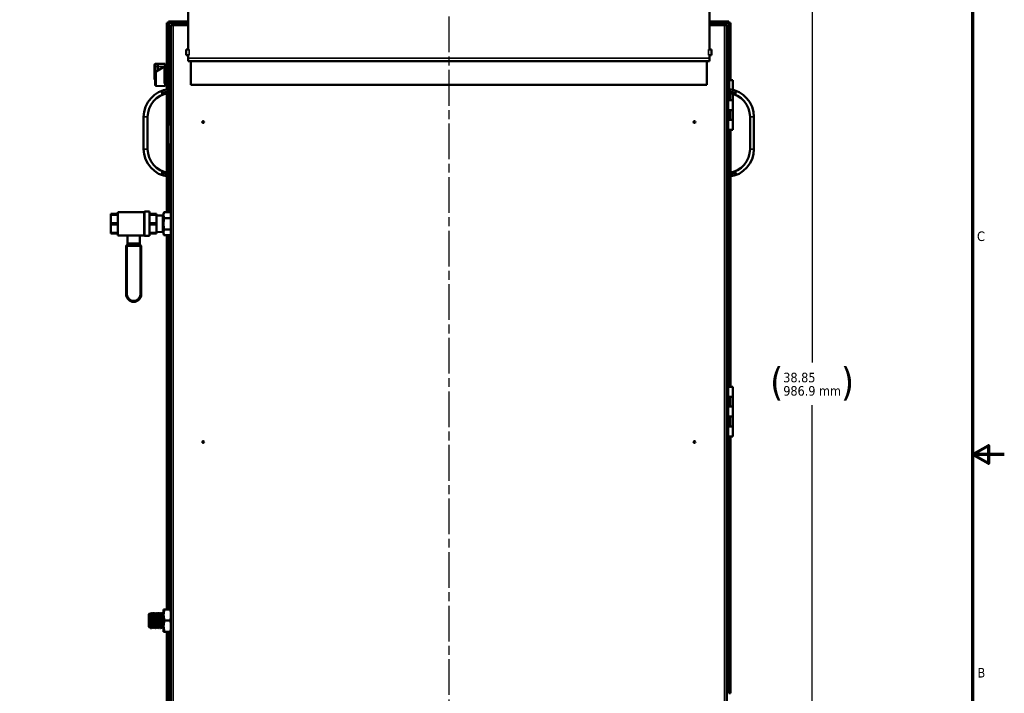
# Model space of a CAD drawing. Header units: inches. Extents: x 0 to 136, y 2 to 86.
# Tile 36 of 37: x 86 to 136, y 32 to 66. Entities that reach past the tile are written whole.
import ezdxf

# ---------------------------------------------------------------- set-up
doc = ezdxf.new("R2010")
doc.units = ezdxf.units.IN
doc.header["$LTSCALE"] = 4
doc.header["$MEASUREMENT"] = 0
doc.linetypes.add('CHAIN', pattern=[0.7087, 0.4724, -0.0591, 0.1181, -0.0591])
for name, color, linetype, lineweight in [('Border (ANSI)', 7, 'Continuous', 70), ('Centerline (ANSI)', 7, 'Continuous', 25), ('Dimension (ANSI)', 7, 'Continuous', 25), ('Visible (ANSI)', 7, 'Continuous', 50), ('Visible Narrow (ANSI)', 7, 'Continuous', 35)]:
    doc.layers.add(name, color=color, linetype=linetype, lineweight=lineweight)
doc.styles.add('Dimension Text', font='tahoma.ttf')
doc.dimstyles.new('Dual Dimension', dxfattribs={"dimscale": 4, "dimtxt": 0.12, "dimasz": 0.098425, "dimexe": 0.125, "dimexo": 0.0625, "dimgap": 0.031496, "dimtad": 0, "dimtih": 1, "dimtoh": 1, "dimrnd": 1e-08, "dimzin": 4, "dimdsep": 46, "dimtxsty": 'Dimension Text', "dimcen": 0.09, "dimdle": 0.393701, "dimclrd": 256, "dimclre": 256, "dimclrt": 256, "dimadec": 0, "dimazin": 1, "dimtfac": 1, "dimtofl": 0, "dimtmove": 0, "dimatfit": 3, "dimfxl": 1, "dimtolj": 1, "dimtzin": 4, "dimlwd": -1, "dimlwe": -1, "dimarcsym": 0})

# ---------------------------------------------------------------- blocks, each defined once
blk = doc.blocks.new('Borders Default Border')
at = {"layer": 'Border (ANSI)', "flags": 128}
for points in [[(0.5, 1), (0.5, 21), (33.5, 21), (33.5, 1), (0.5, 1)], [(33.9, 11), (33.5, 11), (33.7, 11.115), (33.7, 10.885), (33.5, 11)]]:
    blk.add_lwpolyline(points, dxfattribs=at)
at = {"layer": 'Border (ANSI)', "char_height": 0.12, "attachment_point": 7, "style": 'Dimension Text'}
for s, insert in [('C', (33.556, 13.688)), ('B', (33.563, 8.19))]:
    blk.add_mtext(s, dxfattribs=dict(at, insert=insert))
blk = doc.blocks.new('*D15')
at = {"layer": 'Defpoints', "color": 0, "transparency": 16777216}
for p in [(116.658, 66.984), (125.916, 66.984), (119.614, 28.131)]:
    blk.add_point(p, dxfattribs=at)
at = {"layer": 'Dimension (ANSI)', "transparency": 16777216}
for p, q in [((116.908, 66.984), (126.416, 66.984)), ((125.916, 66.59), (125.916, 48.635)), ((125.916, 28.525), (125.916, 46.48)), ((119.864, 28.131), (126.416, 28.131))]:
    blk.add_line(p, q, dxfattribs=at)
for points in [[(125.851, 66.59), (125.982, 66.59), (125.916, 66.984)], [(125.851, 28.525), (125.982, 28.525), (125.916, 28.131)]]:
    blk.add_solid(points, dxfattribs=at)
at = {"layer": 'Dimension (ANSI)', "transparency": 16777216, "insert": (125.916, 47.558), "char_height": 0.48, "attachment_point": 5, "style": 'Dimension Text'}
blk.add_mtext('\\A1;{\\H3.0x;(}\\S38.85^ 986.9 mm;{\\H3.0x;)}', dxfattribs=at)

msp = doc.modelspace()

# ---------------------------------------------------------------- linework, layer by layer
at = {"layer": 'Centerline (ANSI)', "linetype": 'CHAIN', "ltscale": 0.952448}
msp.add_line((107.614, 68.781), (107.614, 25.552), dxfattribs=at)
at = {"layer": 'Visible (ANSI)'}
for p, q in [((94.489, 64.411), (94.489, 67.609)), ((120.739, 67.609), (120.739, 64.411)), ((93.415, 63.677), (93.415, 65.757)), ((93.415, 65.757), (93.489, 65.757)), ((93.489, 65.831), (93.489, 65.757)), ((93.489, 65.831), (94.489, 65.831)), ((93.529, 65.717), (93.489, 65.757)), ((93.529, 65.717), (93.489, 65.757)), ((93.489, 63.699), (93.489, 65.757)), ((93.489, 65.757), (94.489, 65.757)), ((93.728, 65.631), (93.614, 65.631)), ((93.614, 26.631), (93.614, 65.631)), ((93.728, 65.631), (94.489, 65.631)), ((120.739, 65.831), (121.724, 65.831)), ((120.739, 65.757), (121.724, 65.757)), ((120.739, 65.631), (121.501, 65.631)), ((121.614, 65.631), (121.501, 65.631)), ((121.614, 65.631), (121.614, 26.631)), ((121.685, 65.717), (121.724, 65.757)), ((121.685, 65.717), (121.724, 65.757)), ((121.724, 65.831), (121.724, 65.757)), ((121.798, 65.757), (121.724, 65.757)), ((121.724, 65.757), (121.724, 63.034)), ((121.798, 65.757), (121.798, 62.862)), ((93.536, 64.359), (93.56, 64.383)), ((93.536, 64.359), (93.536, 63.781)), ((93.56, 63.758), (93.56, 64.383)), ((93.614, 64.383), (93.56, 64.383)), ((94.529, 64.411), (94.385, 64.411)), ((94.385, 64.126), (94.385, 64.411)), ((94.529, 64.126), (94.385, 64.126)), ((94.529, 64.411), (94.489, 64.411)), ((94.529, 64.126), (94.489, 64.126)), ((94.489, 63.976), (94.489, 64.126)), ((94.489, 64.126), (94.489, 64.126)), ((94.529, 64.411), (94.529, 64.411)), ((94.529, 64.126), (94.529, 64.126)), ((120.7, 64.411), (120.7, 64.411)), ((120.7, 64.411), (120.739, 64.411)), ((120.7, 64.411), (120.843, 64.411)), ((120.7, 64.126), (120.739, 64.126)), ((120.7, 64.126), (120.7, 64.126)), ((120.7, 64.126), (120.843, 64.126)), ((120.739, 64.126), (120.739, 63.976)), ((120.739, 64.126), (120.739, 64.126)), ((120.843, 64.411), (120.843, 64.126)), ((92.788, 63.564), (92.788, 63.643)), ((92.788, 63.005), (92.788, 63.564)), ((92.827, 63.683), (92.945, 63.683)), ((93.291, 63.553), (92.865, 63.307)), ((92.945, 63.683), (92.945, 63.564)), ((92.945, 63.659), (92.949, 63.659)), ((92.945, 63.353), (92.945, 63.564)), ((92.949, 63.687), (93.315, 63.698)), ((92.949, 63.687), (92.949, 63.564)), ((92.949, 63.355), (92.949, 63.564)), ((93.291, 62.696), (93.291, 63.572)), ((93.315, 63.567), (93.313, 63.566)), ((93.313, 63.566), (93.315, 63.566)), ((93.315, 63.572), (93.315, 63.698)), ((93.315, 63.592), (93.339, 63.592)), ((93.315, 63.566), (93.315, 63.567)), ((93.339, 63.658), (93.354, 63.675)), ((93.339, 63.658), (93.339, 62.604)), ((93.354, 63.675), (93.457, 63.679)), ((93.354, 63.675), (93.354, 62.588)), ((93.457, 63.679), (93.476, 63.699)), ((93.457, 63.679), (93.457, 62.584)), ((93.476, 63.699), (93.595, 63.702)), ((93.476, 63.699), (93.476, 62.564)), ((93.536, 63.781), (93.56, 63.758)), ((93.614, 63.758), (93.56, 63.758)), ((93.595, 63.702), (93.595, 63.081)), ((93.614, 63.683), (93.595, 63.683)), ((94.489, 63.976), (94.489, 63.833)), ((94.489, 63.833), (120.739, 63.833)), ((94.614, 63.833), (94.614, 62.631)), ((120.614, 62.631), (120.614, 63.833)), ((120.739, 63.833), (120.739, 63.976)), ((92.788, 62.927), (92.788, 63.005)), ((92.831, 63.288), (92.865, 63.307)), ((92.831, 63.288), (92.831, 63.005)), ((93.589, 63.081), (93.614, 63.081)), ((121.639, 63.081), (121.614, 63.081)), ((92.827, 62.718), (92.827, 62.942)), ((92.827, 62.718), (92.827, 62.618)), ((93.315, 62.564), (92.865, 62.579)), ((93.315, 62.564), (93.315, 62.697)), ((93.315, 62.671), (93.339, 62.671)), ((93.339, 62.604), (93.354, 62.588)), ((93.354, 62.588), (93.457, 62.584)), ((93.415, 62.398), (93.415, 62.586)), ((93.457, 62.584), (93.476, 62.564)), ((93.476, 62.564), (93.489, 62.564)), ((93.489, 62.306), (93.489, 62.981)), ((94.614, 62.631), (120.614, 62.631)), ((121.739, 62.981), (121.739, 62.306)), ((121.915, 62.862), (121.739, 62.862)), ((121.915, 62.862), (121.915, 62.377)), ((93.589, 62.206), (93.117, 62.206)), ((93.415, 58.218), (93.415, 62.195)), ((93.489, 60.631), (93.489, 62.206)), ((93.589, 62.206), (93.614, 62.206)), ((121.639, 62.206), (121.614, 62.206)), ((122.111, 62.206), (121.639, 62.206)), ((121.673, 62.206), (121.673, 60.362)), ((121.697, 61.945), (121.697, 62.206)), ((121.728, 61.862), (121.728, 62.206)), ((121.79, 62.199), (121.79, 61.862)), ((121.915, 62.171), (121.915, 61.862)), ((121.673, 61.945), (121.697, 61.945)), ((121.681, 61.362), (121.681, 61.862)), ((121.681, 61.862), (121.693, 61.862)), ((121.915, 61.862), (121.693, 61.862)), ((121.915, 61.862), (121.79, 61.862)), ((121.915, 61.862), (121.915, 61.362)), ((92.239, 59.397), (92.239, 61.016)), ((92.439, 61.016), (92.439, 59.397)), ((121.673, 61.278), (121.697, 61.278)), ((121.681, 61.362), (121.693, 61.362)), ((121.915, 61.362), (121.693, 61.362)), ((121.697, 60.945), (121.697, 61.278)), ((121.728, 60.862), (121.728, 61.362)), ((121.79, 61.362), (121.79, 60.862)), ((121.915, 61.362), (121.79, 61.362)), ((121.915, 61.362), (121.915, 60.862)), ((122.789, 59.397), (122.789, 61.016)), ((122.989, 61.016), (122.989, 59.397)), ((93.464, 59.656), (93.464, 60.606)), ((93.489, 60.631), (93.614, 60.631)), ((121.673, 60.945), (121.697, 60.945)), ((121.681, 60.362), (121.681, 60.862)), ((121.681, 60.862), (121.693, 60.862)), ((121.915, 60.862), (121.693, 60.862)), ((121.915, 60.862), (121.79, 60.862)), ((121.915, 60.862), (121.915, 60.362)), ((121.673, 60.362), (121.614, 60.362)), ((121.673, 60.362), (121.677, 60.362)), ((121.677, 60.362), (121.681, 60.362)), ((121.915, 60.362), (121.681, 60.362)), ((121.724, 60.299), (121.724, 60.362)), ((121.724, 60.299), (121.724, 58.206)), ((121.798, 60.299), (121.724, 60.299)), ((121.798, 60.299), (121.798, 60.362)), ((121.798, 60.299), (121.798, 58.215)), ((93.489, 58.206), (93.489, 59.631)), ((93.489, 59.631), (93.614, 59.631)), ((93.117, 58.206), (93.589, 58.206)), ((93.489, 57.431), (93.489, 58.106)), ((93.589, 58.206), (93.614, 58.206)), ((121.639, 58.206), (121.614, 58.206)), ((121.639, 58.206), (122.111, 58.206)), ((121.739, 58.106), (121.739, 57.431)), ((93.415, 56.209), (93.415, 58.015)), ((121.798, 58.013), (121.798, 47.413)), ((93.489, 56.209), (93.489, 57.431)), ((93.589, 57.331), (93.614, 57.331)), ((121.639, 57.331), (121.614, 57.331)), ((121.724, 57.379), (121.724, 47.413)), ((90.582, 56.123), (90.582, 56.087)), ((90.942, 56.123), (90.582, 56.123)), ((90.582, 55.668), (90.582, 56.087)), ((90.582, 56.087), (90.942, 56.087)), ((90.942, 56.217), (90.942, 55.046)), ((92.272, 56.217), (90.942, 56.217)), ((92.272, 56.217), (92.284, 56.229)), ((92.272, 56.217), (92.272, 55.046)), ((92.284, 56.246), (92.284, 55.016)), ((92.534, 56.246), (92.284, 56.246)), ((92.534, 56.246), (92.534, 55.016)), ((92.894, 56.123), (92.534, 56.123)), ((92.534, 56.087), (92.894, 56.087)), ((92.894, 56.123), (92.894, 56.087)), ((92.894, 56.087), (92.894, 55.668)), ((93.244, 56.131), (93.265, 56.209)), ((93.244, 56.064), (93.244, 56.131)), ((93.244, 55.631), (93.244, 56.064)), ((93.265, 56.209), (93.594, 56.209)), ((93.614, 56.131), (93.594, 56.209)), ((90.582, 55.668), (90.582, 55.595)), ((90.942, 55.668), (90.582, 55.668)), ((90.582, 55.176), (90.582, 55.595)), ((90.582, 55.595), (90.942, 55.595)), ((92.894, 55.668), (92.534, 55.668)), ((92.534, 55.595), (92.894, 55.595)), ((92.894, 56.039), (93.207, 56.049)), ((92.894, 55.668), (92.894, 55.595)), ((92.894, 55.595), (92.894, 55.176)), ((93.207, 55.211), (93.207, 56.051)), ((93.207, 56.051), (93.244, 56.051)), ((93.244, 55.198), (93.244, 55.631)), ((93.265, 55.92), (93.594, 55.92)), ((90.582, 55.176), (90.582, 55.139)), ((90.942, 55.176), (90.582, 55.176)), ((90.582, 55.139), (90.942, 55.139)), ((92.894, 55.176), (92.534, 55.176)), ((92.534, 55.139), (92.894, 55.139)), ((92.894, 55.223), (93.207, 55.214)), ((92.894, 55.176), (92.894, 55.139)), ((93.207, 55.211), (93.244, 55.211)), ((93.244, 55.131), (93.244, 55.198)), ((93.244, 55.131), (93.265, 55.054)), ((93.265, 55.343), (93.594, 55.343)), ((93.614, 55.131), (93.594, 55.054)), ((92.272, 55.046), (90.942, 55.046)), ((91.431, 55.046), (91.431, 54.658)), ((91.431, 54.652), (91.431, 54.658)), ((91.431, 54.652), (91.431, 54.555)), ((92.046, 55.046), (92.046, 54.658)), ((92.046, 54.652), (92.046, 54.658)), ((92.046, 54.652), (92.046, 54.555)), ((92.272, 55.046), (92.284, 55.034)), ((92.534, 55.016), (92.284, 55.016)), ((93.265, 55.054), (93.594, 55.054)), ((93.415, 36.194), (93.415, 55.054)), ((93.489, 36.194), (93.489, 55.054)), ((91.356, 52.077), (91.356, 54.495)), ((91.416, 54.555), (92.061, 54.555)), ((92.121, 54.495), (92.121, 52.077)), ((93.614, 54.381), (93.604, 54.381)), ((93.604, 51.681), (93.604, 54.381)), ((93.614, 51.681), (93.604, 51.681)), ((121.673, 47.413), (121.614, 47.413)), ((121.673, 47.413), (121.677, 47.413)), ((121.673, 47.413), (121.673, 44.913)), ((121.677, 47.413), (121.681, 47.413)), ((121.915, 47.413), (121.681, 47.413)), ((121.681, 46.913), (121.681, 47.413)), ((121.724, 47.413), (121.724, 47.413)), ((121.798, 47.413), (121.724, 47.413)), ((121.798, 47.413), (121.798, 47.413)), ((121.915, 47.413), (121.915, 46.913)), ((121.673, 46.829), (121.697, 46.829)), ((121.681, 46.913), (121.693, 46.913)), ((121.915, 46.913), (121.693, 46.913)), ((121.697, 46.496), (121.697, 46.829)), ((121.728, 46.413), (121.728, 46.913)), ((121.79, 46.913), (121.79, 46.413)), ((121.915, 46.913), (121.79, 46.913)), ((121.915, 46.913), (121.915, 46.413)), ((121.673, 46.496), (121.697, 46.496)), ((121.681, 45.913), (121.681, 46.413)), ((121.681, 46.413), (121.693, 46.413)), ((121.915, 46.413), (121.693, 46.413)), ((121.915, 46.413), (121.79, 46.413)), ((121.915, 46.413), (121.915, 45.913)), ((121.673, 45.829), (121.697, 45.829)), ((121.681, 45.913), (121.693, 45.913)), ((121.915, 45.913), (121.693, 45.913)), ((121.697, 45.496), (121.697, 45.829)), ((121.728, 45.413), (121.728, 45.913)), ((121.79, 45.913), (121.79, 45.413)), ((121.915, 45.913), (121.79, 45.913)), ((121.915, 45.913), (121.915, 45.413)), ((121.673, 45.496), (121.697, 45.496)), ((121.681, 44.913), (121.681, 45.413)), ((121.681, 45.413), (121.693, 45.413)), ((121.915, 45.413), (121.693, 45.413)), ((121.915, 45.413), (121.79, 45.413)), ((121.915, 45.413), (121.915, 44.913)), ((121.673, 44.913), (121.614, 44.913)), ((121.673, 44.913), (121.677, 44.913)), ((121.677, 44.913), (121.681, 44.913)), ((121.915, 44.913), (121.681, 44.913)), ((121.724, 44.851), (121.724, 44.913)), ((121.724, 44.851), (121.724, 31.964)), ((121.798, 44.851), (121.724, 44.851)), ((121.798, 44.851), (121.798, 44.913)), ((121.798, 44.851), (121.798, 31.964)), ((92.496, 35.944), (92.518, 35.966)), ((92.496, 35.319), (92.496, 35.944)), ((92.518, 35.966), (92.518, 35.902)), ((92.518, 35.966), (92.52, 35.966)), ((92.519, 35.966), (92.521, 35.968)), ((92.522, 35.969), (92.554, 36.001)), ((92.559, 35.631), (92.559, 35.897)), ((92.575, 35.966), (92.582, 35.966)), ((92.613, 36.006), (92.606, 36.006)), ((92.637, 35.966), (92.645, 35.966)), ((92.676, 36.006), (92.668, 36.006)), ((92.7, 35.966), (92.707, 35.966)), ((92.738, 36.006), (92.731, 36.006)), ((92.762, 35.966), (92.77, 35.966)), ((92.801, 36.006), (92.793, 36.006)), ((92.825, 35.966), (92.832, 35.966)), ((92.863, 36.006), (92.856, 36.006)), ((92.887, 35.966), (92.895, 35.966)), ((92.926, 36.006), (92.918, 36.006)), ((92.95, 35.966), (92.957, 35.966)), ((92.988, 36.006), (92.981, 36.006)), ((93.012, 35.966), (93.02, 35.966)), ((93.051, 36.006), (93.043, 36.006)), ((93.075, 35.966), (93.082, 35.966)), ((93.113, 36.006), (93.106, 36.006)), ((93.137, 35.966), (93.145, 35.966)), ((93.176, 36.006), (93.168, 36.006)), ((93.2, 35.966), (93.207, 35.966)), ((93.238, 36.006), (93.231, 36.006)), ((93.246, 36.194), (93.297, 36.194)), ((93.246, 35.913), (93.246, 36.194)), ((93.246, 35.35), (93.246, 35.913)), ((93.297, 36.194), (93.571, 36.194)), ((93.614, 36.194), (93.571, 36.194)), ((92.496, 35.319), (92.534, 35.281)), ((92.543, 35.297), (92.534, 35.281)), ((92.543, 35.297), (92.551, 35.297)), ((92.582, 35.256), (92.574, 35.256)), ((92.606, 35.297), (92.613, 35.297)), ((92.645, 35.256), (92.637, 35.256)), ((92.668, 35.297), (92.676, 35.297)), ((92.707, 35.256), (92.699, 35.256)), ((92.731, 35.297), (92.738, 35.297)), ((92.77, 35.256), (92.762, 35.256)), ((92.793, 35.297), (92.801, 35.297)), ((92.832, 35.256), (92.824, 35.256)), ((92.856, 35.297), (92.863, 35.297)), ((92.895, 35.256), (92.887, 35.256)), ((92.918, 35.297), (92.926, 35.297)), ((92.957, 35.256), (92.949, 35.256)), ((92.981, 35.297), (92.988, 35.297)), ((93.02, 35.256), (93.012, 35.256)), ((93.043, 35.297), (93.051, 35.297)), ((93.082, 35.256), (93.074, 35.256)), ((93.106, 35.297), (93.113, 35.297)), ((93.145, 35.256), (93.137, 35.256)), ((93.168, 35.297), (93.176, 35.297)), ((93.207, 35.256), (93.199, 35.256)), ((93.231, 35.297), (93.238, 35.297)), ((93.246, 35.35), (93.246, 35.069)), ((93.297, 35.631), (93.571, 35.631)), ((93.246, 35.069), (93.297, 35.069)), ((93.297, 35.069), (93.571, 35.069)), ((93.415, 28.631), (93.415, 35.069)), ((93.489, 29.031), (93.489, 35.069)), ((93.614, 35.069), (93.571, 35.069)), ((121.798, 31.964), (121.724, 31.964)), ((121.798, 31.964), (121.798, 31.964))]:
    msp.add_line(p, q, dxfattribs=at)
for centre in [(95.239, 60.756), (119.989, 60.756), (95.239, 44.631), (119.989, 44.631)]:
    msp.add_circle(centre, 0.045, dxfattribs=at)
for centre, radius, start, end in [((92.827, 63.643), 0.0394, 90, 180), ((93.589, 62.981), 0.1, 90, 180), ((121.639, 62.981), 0.1, 0, 90), ((92.827, 62.927), 0.0394, 180, 270), ((93.639, 61.016), 1.4, 96.1506, 180), ((93.639, 61.016), 1.2, 97.1808, 180), ((93.589, 62.306), 0.1, 180, 270), ((121.639, 62.306), 0.1, 270, 0), ((121.589, 61.016), 1.4, 0, 83.8494), ((121.589, 61.016), 1.2, 0, 82.8192), ((93.489, 60.606), 0.025, 90, 180), ((93.489, 59.656), 0.025, 180, 270), ((93.639, 59.397), 1.4, 180, 263.8494), ((93.639, 59.397), 1.2, 180, 262.8192), ((121.589, 59.397), 1.4, 276.1506, 0), ((121.589, 59.397), 1.2, 277.1808, 0), ((93.589, 58.106), 0.1, 90, 180), ((121.639, 58.106), 0.1, 0, 90), ((93.589, 57.431), 0.1, 180, 270), ((121.639, 57.431), 0.1, 270, 0), ((91.416, 54.495), 0.06, 90, 180), ((92.061, 54.495), 0.06, 0, 90), ((91.738, 52.077), 0.382, 180, 0)]:
    msp.add_arc(centre, radius, start, end, dxfattribs=at)
for points, knots in [([(93.315, 63.572), (93.311, 63.572), (93.307, 63.572), (93.299, 63.572), (93.295, 63.572), (93.291, 63.572)], [-0.06003582, -0.06003582, -0.06003582, -0.06003582, -0.03001874, -0.03001874, -0.000001, -0.000001, -0.000001, -0.000001]), ([(92.827, 62.942), (92.827, 62.95), (92.828, 62.96), (92.83, 62.981), (92.831, 62.994), (92.831, 63.005)], [-0.5090236, -0.5090236, -0.5090236, -0.5090236, -0.4359606, -0.4359606, -0.3466296, -0.3466296, -0.3466296, -0.3466296]), ([(92.865, 62.579), (92.861, 62.579), (92.856, 62.58), (92.848, 62.583), (92.845, 62.585), (92.838, 62.591), (92.835, 62.594), (92.831, 62.601), (92.829, 62.605), (92.828, 62.611), (92.827, 62.612), (92.827, 62.615), (92.827, 62.617), (92.827, 62.618)], [0, 0, 0, 0, 0.0323453, 0.0323453, 0.0648564, 0.0648564, 0.0973616, 0.0973616, 0.129867, 0.129867, 0.1414842, 0.1414842, 0.1532637, 0.1532637, 0.1532637, 0.1532637]), ([(93.291, 62.696), (93.295, 62.696), (93.299, 62.696), (93.307, 62.696), (93.311, 62.697), (93.315, 62.697)], [-0.060045, -0.060045, -0.060045, -0.060045, -0.03002266, -0.03002266, -0.0000012, -0.0000012, -0.0000012, -0.0000012]), ([(92.534, 35.281), (92.534, 35.281), (92.533, 35.282), (92.532, 35.295), (92.531, 35.312), (92.53, 35.36), (92.529, 35.392), (92.527, 35.466), (92.526, 35.506), (92.525, 35.593), (92.524, 35.638), (92.522, 35.725), (92.522, 35.765), (92.52, 35.822), (92.52, 35.84), (92.519, 35.873), (92.519, 35.889), (92.518, 35.902)], [-2.245559, -2.245559, -2.245559, -2.245559, -2.050315, -2.050315, -1.709562, -1.709562, -1.35835, -1.35835, -1.024453, -1.024453, -0.679626, -0.679626, -0.352475, -0.352475, -0.17809, -0.17809, 0, 0, 0, 0]), ([(92.521, 35.968), (92.522, 35.97), (92.523, 35.971), (92.526, 35.969), (92.528, 35.964), (92.533, 35.943), (92.536, 35.923), (92.541, 35.882), (92.542, 35.866), (92.546, 35.819), (92.549, 35.786), (92.552, 35.732), (92.554, 35.713), (92.557, 35.667), (92.558, 35.645), (92.559, 35.631)], [-0.7822329, -0.7822329, -0.7822329, -0.7822329, -0.710598, -0.710598, -0.5951964, -0.5951964, -0.4274163, -0.4274163, -0.3386691, -0.3386691, -0.1845043, -0.1845043, -0.1061235, -0.1061235, 0, 0, 0, 0]), ([(92.559, 35.897), (92.558, 35.917), (92.558, 35.934), (92.557, 35.963), (92.556, 35.974), (92.555, 35.996), (92.555, 36.002), (92.554, 36.001)], [-5.2972227, -5.2972227, -5.2972227, -5.2972227, -5.1464401, -5.1464401, -5.001588, -5.001588, -4.7806131, -4.7806131, -4.7806131, -4.7806131])]:
    msp.add_open_spline(points, degree=3, knots=knots, dxfattribs=at)
for points, weights in [([(93.244, 56.064), (93.244, 56.131), (93.265, 56.209)], [1, 1.04314139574, 1.01001874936]), ([(93.265, 55.92), (93.244, 55.997), (93.244, 56.064)], [1.01001874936, 1.04314139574, 1]), ([(93.594, 56.209), (93.614, 56.131), (93.614, 56.064)], [1.01001874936, 1.04314139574, 1]), ([(93.614, 56.064), (93.614, 55.997), (93.594, 55.92)], [1, 1.04314139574, 1.01001874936]), ([(93.244, 55.631), (93.244, 55.765), (93.265, 55.92)], [1, 1.04314139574, 1.01001874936]), ([(93.265, 55.343), (93.244, 55.497), (93.244, 55.631)], [1.01001874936, 1.04314139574, 1]), ([(93.594, 55.92), (93.614, 55.765), (93.614, 55.631)], [1.01001874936, 1.04314139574, 1]), ([(93.614, 55.631), (93.614, 55.497), (93.594, 55.343)], [1, 1.04314139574, 1.01001874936]), ([(93.244, 55.198), (93.244, 55.265), (93.265, 55.343)], [1, 1.04314139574, 1.01001874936]), ([(93.265, 55.054), (93.244, 55.131), (93.244, 55.198)], [1.01001874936, 1.04314139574, 1]), ([(93.594, 55.343), (93.614, 55.265), (93.614, 55.198)], [1.01001874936, 1.04314139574, 1]), ([(93.614, 55.198), (93.614, 55.131), (93.594, 55.054)], [1, 1.04314139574, 1.01001874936]), ([(93.238, 36.006), (93.242, 36.006), (93.246, 35.897)], [1, 0.923879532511, 1]), ([(93.297, 36.194), (93.246, 36.043), (93.246, 35.913)], [1.52036391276, 1.63796447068, 1.63796447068]), ([(93.246, 35.913), (93.246, 35.782), (93.297, 35.631)], [1.63796447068, 1.63796447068, 1.52036391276]), ([(93.614, 36.014), (93.603, 36.099), (93.571, 36.194)], [1.62050000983, 1.59264526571, 1.52036391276]), ([(93.571, 35.631), (93.603, 35.727), (93.614, 35.811)], [1.52036391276, 1.59264526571, 1.62050000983]), ([(93.246, 35.35), (93.246, 35.481), (93.297, 35.631)], [1.63796447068, 1.63796447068, 1.52036391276]), ([(93.297, 35.069), (93.246, 35.22), (93.246, 35.35)], [1.52036391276, 1.63796447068, 1.63796447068]), ([(93.614, 35.452), (93.603, 35.536), (93.571, 35.631)], [1.62050000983, 1.59264526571, 1.52036391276]), ([(93.571, 35.069), (93.603, 35.164), (93.614, 35.248)], [1.52036391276, 1.59264526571, 1.62050000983])]:
    msp.add_rational_spline(points, weights, degree=2, dxfattribs=at)
for points, weights, knots in [([(92.518, 35.902), (92.519, 35.887), (92.52, 35.868), (92.524, 35.77), (92.528, 35.631), (92.531, 35.493), (92.535, 35.395), (92.539, 35.297), (92.543, 35.297)], [0.975309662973, 0.984497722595, 1, 0.923879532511, 1, 0.923879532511, 1, 0.923879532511, 1], [0.03398173, 0.03398173, 0.03398173, 0.035, 0.035, 0.04, 0.04, 0.045, 0.045, 0.05, 0.05, 0.05]), ([(92.52, 35.966), (92.524, 35.966), (92.528, 35.868), (92.531, 35.77), (92.535, 35.631), (92.539, 35.493), (92.543, 35.395), (92.547, 35.304), (92.551, 35.297)], [1, 0.923879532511, 1, 0.923879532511, 1, 0.923879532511, 1, 0.928804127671, 0.990788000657], [0.03, 0.03, 0.03, 0.035, 0.035, 0.04, 0.04, 0.045, 0.045, 0.04967653, 0.04967653, 0.04967653]), ([(92.559, 35.897), (92.563, 35.787), (92.567, 35.631), (92.571, 35.476), (92.574, 35.366), (92.578, 35.256), (92.582, 35.256), (92.582, 35.256), (92.583, 35.257)], [1, 0.923879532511, 1, 0.923879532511, 1, 0.923879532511, 1, 0.995614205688, 0.991733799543], [0.075, 0.075, 0.075, 0.08, 0.08, 0.085, 0.085, 0.09, 0.09, 0.09028808, 0.09028808, 0.09028808]), ([(92.575, 35.965), (92.579, 35.959), (92.582, 35.868), (92.586, 35.77), (92.59, 35.631), (92.594, 35.493), (92.598, 35.395), (92.602, 35.297), (92.606, 35.297)], [0.990788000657, 0.928804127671, 1, 0.923879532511, 1, 0.923879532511, 1, 0.923879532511, 1], [0.07032347, 0.07032347, 0.07032347, 0.075, 0.075, 0.08, 0.08, 0.085, 0.085, 0.09, 0.09, 0.09]), ([(92.582, 35.966), (92.586, 35.966), (92.59, 35.868), (92.594, 35.77), (92.598, 35.631), (92.602, 35.493), (92.606, 35.395), (92.609, 35.304), (92.613, 35.297)], [1, 0.923879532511, 1, 0.923879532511, 1, 0.923879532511, 1, 0.928804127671, 0.990788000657], [0.07, 0.07, 0.07, 0.075, 0.075, 0.08, 0.08, 0.085, 0.085, 0.08967653, 0.08967653, 0.08967653]), ([(92.605, 36.006), (92.605, 36.006), (92.606, 36.006), (92.61, 36.006), (92.613, 35.897), (92.617, 35.787), (92.621, 35.631), (92.625, 35.476), (92.629, 35.366), (92.633, 35.256), (92.637, 35.256)], [0.991733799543, 0.995614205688, 1, 0.923879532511, 1, 0.923879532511, 1, 0.923879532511, 1, 0.923879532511, 1], [0.06971192, 0.06971192, 0.06971192, 0.07, 0.07, 0.075, 0.075, 0.08, 0.08, 0.085, 0.085, 0.09, 0.09, 0.09]), ([(92.613, 36.006), (92.617, 36.006), (92.621, 35.897), (92.625, 35.787), (92.629, 35.631), (92.633, 35.476), (92.637, 35.366), (92.641, 35.256), (92.645, 35.256), (92.645, 35.256), (92.645, 35.257)], [1, 0.923879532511, 1, 0.923879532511, 1, 0.923879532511, 1, 0.923879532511, 1, 0.995614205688, 0.991733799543], [0.11, 0.11, 0.11, 0.115, 0.115, 0.12, 0.12, 0.125, 0.125, 0.13, 0.13, 0.13028808, 0.13028808, 0.13028808]), ([(92.637, 35.965), (92.641, 35.959), (92.645, 35.868), (92.649, 35.77), (92.653, 35.631), (92.656, 35.493), (92.66, 35.395), (92.664, 35.297), (92.668, 35.297)], [0.990788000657, 0.928804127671, 1, 0.923879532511, 1, 0.923879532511, 1, 0.923879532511, 1], [0.11032347, 0.11032347, 0.11032347, 0.115, 0.115, 0.12, 0.12, 0.125, 0.125, 0.13, 0.13, 0.13]), ([(92.645, 35.966), (92.649, 35.966), (92.653, 35.868), (92.656, 35.77), (92.66, 35.631), (92.664, 35.493), (92.668, 35.395), (92.672, 35.304), (92.676, 35.297)], [1, 0.923879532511, 1, 0.923879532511, 1, 0.923879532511, 1, 0.928804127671, 0.990788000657], [0.11, 0.11, 0.11, 0.115, 0.115, 0.12, 0.12, 0.125, 0.125, 0.12967653, 0.12967653, 0.12967653]), ([(92.668, 36.006), (92.668, 36.006), (92.668, 36.006), (92.672, 36.006), (92.676, 35.897), (92.68, 35.787), (92.684, 35.631), (92.688, 35.476), (92.692, 35.366), (92.696, 35.256), (92.699, 35.256)], [0.991733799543, 0.995614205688, 1, 0.923879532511, 1, 0.923879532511, 1, 0.923879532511, 1, 0.923879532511, 1], [0.10971192, 0.10971192, 0.10971192, 0.11, 0.11, 0.115, 0.115, 0.12, 0.12, 0.125, 0.125, 0.13, 0.13, 0.13]), ([(92.676, 36.006), (92.68, 36.006), (92.684, 35.897), (92.688, 35.787), (92.692, 35.631), (92.696, 35.476), (92.699, 35.366), (92.703, 35.256), (92.707, 35.256), (92.707, 35.256), (92.708, 35.257)], [1, 0.923879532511, 1, 0.923879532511, 1, 0.923879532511, 1, 0.923879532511, 1, 0.995614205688, 0.991733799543], [0.15, 0.15, 0.15, 0.155, 0.155, 0.16, 0.16, 0.165, 0.165, 0.17, 0.17, 0.17028808, 0.17028808, 0.17028808]), ([(92.7, 35.965), (92.704, 35.959), (92.707, 35.868), (92.711, 35.77), (92.715, 35.631), (92.719, 35.493), (92.723, 35.395), (92.727, 35.297), (92.731, 35.297)], [0.990788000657, 0.928804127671, 1, 0.923879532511, 1, 0.923879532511, 1, 0.923879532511, 1], [0.15032347, 0.15032347, 0.15032347, 0.155, 0.155, 0.16, 0.16, 0.165, 0.165, 0.17, 0.17, 0.17]), ([(92.707, 35.966), (92.711, 35.966), (92.715, 35.868), (92.719, 35.77), (92.723, 35.631), (92.727, 35.493), (92.731, 35.395), (92.734, 35.304), (92.738, 35.297)], [1, 0.923879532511, 1, 0.923879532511, 1, 0.923879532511, 1, 0.928804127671, 0.990788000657], [0.15, 0.15, 0.15, 0.155, 0.155, 0.16, 0.16, 0.165, 0.165, 0.16967653, 0.16967653, 0.16967653]), ([(92.73, 36.006), (92.73, 36.006), (92.731, 36.006), (92.735, 36.006), (92.738, 35.897), (92.742, 35.787), (92.746, 35.631), (92.75, 35.476), (92.754, 35.366), (92.758, 35.256), (92.762, 35.256)], [0.991733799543, 0.995614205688, 1, 0.923879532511, 1, 0.923879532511, 1, 0.923879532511, 1, 0.923879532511, 1], [0.14971192, 0.14971192, 0.14971192, 0.15, 0.15, 0.155, 0.155, 0.16, 0.16, 0.165, 0.165, 0.17, 0.17, 0.17]), ([(92.738, 36.006), (92.742, 36.006), (92.746, 35.897), (92.75, 35.787), (92.754, 35.631), (92.758, 35.476), (92.762, 35.366), (92.766, 35.256), (92.77, 35.256), (92.77, 35.256), (92.77, 35.257)], [1, 0.923879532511, 1, 0.923879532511, 1, 0.923879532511, 1, 0.923879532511, 1, 0.995614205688, 0.991733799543], [0.19, 0.19, 0.19, 0.195, 0.195, 0.2, 0.2, 0.205, 0.205, 0.21, 0.21, 0.21028808, 0.21028808, 0.21028808]), ([(92.762, 35.965), (92.766, 35.959), (92.77, 35.868), (92.774, 35.77), (92.778, 35.631), (92.781, 35.493), (92.785, 35.395), (92.789, 35.297), (92.793, 35.297)], [0.990788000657, 0.928804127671, 1, 0.923879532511, 1, 0.923879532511, 1, 0.923879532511, 1], [0.19032347, 0.19032347, 0.19032347, 0.195, 0.195, 0.2, 0.2, 0.205, 0.205, 0.21, 0.21, 0.21]), ([(92.77, 35.966), (92.774, 35.966), (92.778, 35.868), (92.781, 35.77), (92.785, 35.631), (92.789, 35.493), (92.793, 35.395), (92.797, 35.304), (92.801, 35.297)], [1, 0.923879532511, 1, 0.923879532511, 1, 0.923879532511, 1, 0.928804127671, 0.990788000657], [0.19, 0.19, 0.19, 0.195, 0.195, 0.2, 0.2, 0.205, 0.205, 0.20967653, 0.20967653, 0.20967653]), ([(92.793, 36.006), (92.793, 36.006), (92.793, 36.006), (92.797, 36.006), (92.801, 35.897), (92.805, 35.787), (92.809, 35.631), (92.813, 35.476), (92.817, 35.366), (92.821, 35.256), (92.824, 35.256)], [0.991733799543, 0.995614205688, 1, 0.923879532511, 1, 0.923879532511, 1, 0.923879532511, 1, 0.923879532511, 1], [0.18971192, 0.18971192, 0.18971192, 0.19, 0.19, 0.195, 0.195, 0.2, 0.2, 0.205, 0.205, 0.21, 0.21, 0.21]), ([(92.801, 36.006), (92.805, 36.006), (92.809, 35.897), (92.813, 35.787), (92.817, 35.631), (92.821, 35.476), (92.824, 35.366), (92.828, 35.256), (92.832, 35.256), (92.832, 35.256), (92.833, 35.257)], [1, 0.923879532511, 1, 0.923879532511, 1, 0.923879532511, 1, 0.923879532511, 1, 0.995614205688, 0.991733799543], [0.23, 0.23, 0.23, 0.235, 0.235, 0.24, 0.24, 0.245, 0.245, 0.25, 0.25, 0.25028808, 0.25028808, 0.25028808]), ([(92.825, 35.965), (92.829, 35.959), (92.832, 35.868), (92.836, 35.77), (92.84, 35.631), (92.844, 35.493), (92.848, 35.395), (92.852, 35.297), (92.856, 35.297)], [0.990788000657, 0.928804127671, 1, 0.923879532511, 1, 0.923879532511, 1, 0.923879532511, 1], [0.23032347, 0.23032347, 0.23032347, 0.235, 0.235, 0.24, 0.24, 0.245, 0.245, 0.25, 0.25, 0.25]), ([(92.832, 35.966), (92.836, 35.966), (92.84, 35.868), (92.844, 35.77), (92.848, 35.631), (92.852, 35.493), (92.856, 35.395), (92.859, 35.304), (92.863, 35.297)], [1, 0.923879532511, 1, 0.923879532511, 1, 0.923879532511, 1, 0.928804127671, 0.990788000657], [0.23, 0.23, 0.23, 0.235, 0.235, 0.24, 0.24, 0.245, 0.245, 0.24967653, 0.24967653, 0.24967653]), ([(92.855, 36.006), (92.855, 36.006), (92.856, 36.006), (92.86, 36.006), (92.863, 35.897), (92.867, 35.787), (92.871, 35.631), (92.875, 35.476), (92.879, 35.366), (92.883, 35.256), (92.887, 35.256)], [0.991733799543, 0.995614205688, 1, 0.923879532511, 1, 0.923879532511, 1, 0.923879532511, 1, 0.923879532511, 1], [0.22971192, 0.22971192, 0.22971192, 0.23, 0.23, 0.235, 0.235, 0.24, 0.24, 0.245, 0.245, 0.25, 0.25, 0.25]), ([(92.863, 36.006), (92.867, 36.006), (92.871, 35.897), (92.875, 35.787), (92.879, 35.631), (92.883, 35.476), (92.887, 35.366), (92.891, 35.256), (92.895, 35.256), (92.895, 35.256), (92.895, 35.257)], [1, 0.923879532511, 1, 0.923879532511, 1, 0.923879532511, 1, 0.923879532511, 1, 0.995614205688, 0.991733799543], [0.27, 0.27, 0.27, 0.275, 0.275, 0.28, 0.28, 0.285, 0.285, 0.29, 0.29, 0.29028808, 0.29028808, 0.29028808]), ([(92.887, 35.965), (92.891, 35.959), (92.895, 35.868), (92.899, 35.77), (92.903, 35.631), (92.906, 35.493), (92.91, 35.395), (92.914, 35.297), (92.918, 35.297)], [0.990788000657, 0.928804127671, 1, 0.923879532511, 1, 0.923879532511, 1, 0.923879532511, 1], [0.27032347, 0.27032347, 0.27032347, 0.275, 0.275, 0.28, 0.28, 0.285, 0.285, 0.29, 0.29, 0.29]), ([(92.895, 35.966), (92.899, 35.966), (92.903, 35.868), (92.906, 35.77), (92.91, 35.631), (92.914, 35.493), (92.918, 35.395), (92.922, 35.304), (92.926, 35.297)], [1, 0.923879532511, 1, 0.923879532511, 1, 0.923879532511, 1, 0.928804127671, 0.990788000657], [0.27, 0.27, 0.27, 0.275, 0.275, 0.28, 0.28, 0.285, 0.285, 0.28967653, 0.28967653, 0.28967653]), ([(92.918, 36.006), (92.918, 36.006), (92.918, 36.006), (92.922, 36.006), (92.926, 35.897), (92.93, 35.787), (92.934, 35.631), (92.938, 35.476), (92.942, 35.366), (92.946, 35.256), (92.949, 35.256)], [0.991733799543, 0.995614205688, 1, 0.923879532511, 1, 0.923879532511, 1, 0.923879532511, 1, 0.923879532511, 1], [0.26971192, 0.26971192, 0.26971192, 0.27, 0.27, 0.275, 0.275, 0.28, 0.28, 0.285, 0.285, 0.29, 0.29, 0.29]), ([(92.926, 36.006), (92.93, 36.006), (92.934, 35.897), (92.938, 35.787), (92.942, 35.631), (92.946, 35.476), (92.949, 35.366), (92.953, 35.256), (92.957, 35.256), (92.957, 35.256), (92.958, 35.257)], [1, 0.923879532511, 1, 0.923879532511, 1, 0.923879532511, 1, 0.923879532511, 1, 0.995614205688, 0.991733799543], [0.31, 0.31, 0.31, 0.315, 0.315, 0.32, 0.32, 0.325, 0.325, 0.33, 0.33, 0.33028808, 0.33028808, 0.33028808]), ([(92.95, 35.965), (92.954, 35.959), (92.957, 35.868), (92.961, 35.77), (92.965, 35.631), (92.969, 35.493), (92.973, 35.395), (92.977, 35.297), (92.981, 35.297)], [0.990788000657, 0.928804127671, 1, 0.923879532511, 1, 0.923879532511, 1, 0.923879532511, 1], [0.31032347, 0.31032347, 0.31032347, 0.315, 0.315, 0.32, 0.32, 0.325, 0.325, 0.33, 0.33, 0.33]), ([(92.957, 35.966), (92.961, 35.966), (92.965, 35.868), (92.969, 35.77), (92.973, 35.631), (92.977, 35.493), (92.981, 35.395), (92.984, 35.304), (92.988, 35.297)], [1, 0.923879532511, 1, 0.923879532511, 1, 0.923879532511, 1, 0.928804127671, 0.990788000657], [0.31, 0.31, 0.31, 0.315, 0.315, 0.32, 0.32, 0.325, 0.325, 0.32967653, 0.32967653, 0.32967653]), ([(92.98, 36.006), (92.98, 36.006), (92.981, 36.006), (92.985, 36.006), (92.988, 35.897), (92.992, 35.787), (92.996, 35.631), (93, 35.476), (93.004, 35.366), (93.008, 35.256), (93.012, 35.256)], [0.991733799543, 0.995614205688, 1, 0.923879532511, 1, 0.923879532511, 1, 0.923879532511, 1, 0.923879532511, 1], [0.30971192, 0.30971192, 0.30971192, 0.31, 0.31, 0.315, 0.315, 0.32, 0.32, 0.325, 0.325, 0.33, 0.33, 0.33]), ([(92.988, 36.006), (92.992, 36.006), (92.996, 35.897), (93, 35.787), (93.004, 35.631), (93.008, 35.476), (93.012, 35.366), (93.016, 35.256), (93.02, 35.256), (93.02, 35.256), (93.02, 35.257)], [1, 0.923879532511, 1, 0.923879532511, 1, 0.923879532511, 1, 0.923879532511, 1, 0.995614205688, 0.991733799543], [0.35, 0.35, 0.35, 0.355, 0.355, 0.36, 0.36, 0.365, 0.365, 0.37, 0.37, 0.37028808, 0.37028808, 0.37028808]), ([(93.012, 35.965), (93.016, 35.959), (93.02, 35.868), (93.024, 35.77), (93.028, 35.631), (93.031, 35.493), (93.035, 35.395), (93.039, 35.297), (93.043, 35.297)], [0.990788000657, 0.928804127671, 1, 0.923879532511, 1, 0.923879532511, 1, 0.923879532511, 1], [0.35032347, 0.35032347, 0.35032347, 0.355, 0.355, 0.36, 0.36, 0.365, 0.365, 0.37, 0.37, 0.37]), ([(93.02, 35.966), (93.024, 35.966), (93.028, 35.868), (93.031, 35.77), (93.035, 35.631), (93.039, 35.493), (93.043, 35.395), (93.047, 35.304), (93.051, 35.297)], [1, 0.923879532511, 1, 0.923879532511, 1, 0.923879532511, 1, 0.928804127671, 0.990788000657], [0.35, 0.35, 0.35, 0.355, 0.355, 0.36, 0.36, 0.365, 0.365, 0.36967653, 0.36967653, 0.36967653]), ([(93.043, 36.006), (93.043, 36.006), (93.043, 36.006), (93.047, 36.006), (93.051, 35.897), (93.055, 35.787), (93.059, 35.631), (93.063, 35.476), (93.067, 35.366), (93.071, 35.256), (93.074, 35.256)], [0.991733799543, 0.995614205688, 1, 0.923879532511, 1, 0.923879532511, 1, 0.923879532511, 1, 0.923879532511, 1], [0.34971192, 0.34971192, 0.34971192, 0.35, 0.35, 0.355, 0.355, 0.36, 0.36, 0.365, 0.365, 0.37, 0.37, 0.37]), ([(93.051, 36.006), (93.055, 36.006), (93.059, 35.897), (93.063, 35.787), (93.067, 35.631), (93.071, 35.476), (93.074, 35.366), (93.078, 35.256), (93.082, 35.256), (93.082, 35.256), (93.083, 35.257)], [1, 0.923879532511, 1, 0.923879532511, 1, 0.923879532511, 1, 0.923879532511, 1, 0.995614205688, 0.991733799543], [0.39, 0.39, 0.39, 0.395, 0.395, 0.4, 0.4, 0.405, 0.405, 0.41, 0.41, 0.41028808, 0.41028808, 0.41028808]), ([(93.075, 35.965), (93.079, 35.959), (93.082, 35.868), (93.086, 35.77), (93.09, 35.631), (93.094, 35.493), (93.098, 35.395), (93.102, 35.297), (93.106, 35.297)], [0.990788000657, 0.928804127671, 1, 0.923879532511, 1, 0.923879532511, 1, 0.923879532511, 1], [0.39032347, 0.39032347, 0.39032347, 0.395, 0.395, 0.4, 0.4, 0.405, 0.405, 0.41, 0.41, 0.41]), ([(93.082, 35.966), (93.086, 35.966), (93.09, 35.868), (93.094, 35.77), (93.098, 35.631), (93.102, 35.493), (93.106, 35.395), (93.109, 35.304), (93.113, 35.297)], [1, 0.923879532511, 1, 0.923879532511, 1, 0.923879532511, 1, 0.928804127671, 0.990788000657], [0.39, 0.39, 0.39, 0.395, 0.395, 0.4, 0.4, 0.405, 0.405, 0.40967653, 0.40967653, 0.40967653]), ([(93.105, 36.006), (93.105, 36.006), (93.106, 36.006), (93.11, 36.006), (93.113, 35.897), (93.117, 35.787), (93.121, 35.631), (93.125, 35.476), (93.129, 35.366), (93.133, 35.256), (93.137, 35.256)], [0.991733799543, 0.995614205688, 1, 0.923879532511, 1, 0.923879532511, 1, 0.923879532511, 1, 0.923879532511, 1], [0.38971192, 0.38971192, 0.38971192, 0.39, 0.39, 0.395, 0.395, 0.4, 0.4, 0.405, 0.405, 0.41, 0.41, 0.41]), ([(93.113, 36.006), (93.117, 36.006), (93.121, 35.897), (93.125, 35.787), (93.129, 35.631), (93.133, 35.476), (93.137, 35.366), (93.141, 35.256), (93.145, 35.256), (93.145, 35.256), (93.145, 35.257)], [1, 0.923879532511, 1, 0.923879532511, 1, 0.923879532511, 1, 0.923879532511, 1, 0.995614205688, 0.991733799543], [0.43, 0.43, 0.43, 0.435, 0.435, 0.44, 0.44, 0.445, 0.445, 0.45, 0.45, 0.45028808, 0.45028808, 0.45028808]), ([(93.137, 35.965), (93.141, 35.959), (93.145, 35.868), (93.149, 35.77), (93.153, 35.631), (93.156, 35.493), (93.16, 35.395), (93.164, 35.297), (93.168, 35.297)], [0.990788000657, 0.928804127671, 1, 0.923879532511, 1, 0.923879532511, 1, 0.923879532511, 1], [0.43032347, 0.43032347, 0.43032347, 0.435, 0.435, 0.44, 0.44, 0.445, 0.445, 0.45, 0.45, 0.45]), ([(93.145, 35.966), (93.149, 35.966), (93.153, 35.868), (93.156, 35.77), (93.16, 35.631), (93.164, 35.493), (93.168, 35.395), (93.172, 35.304), (93.176, 35.297)], [1, 0.923879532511, 1, 0.923879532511, 1, 0.923879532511, 1, 0.928804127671, 0.990788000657], [0.43, 0.43, 0.43, 0.435, 0.435, 0.44, 0.44, 0.445, 0.445, 0.44967653, 0.44967653, 0.44967653]), ([(93.168, 36.006), (93.168, 36.006), (93.168, 36.006), (93.172, 36.006), (93.176, 35.897), (93.18, 35.787), (93.184, 35.631), (93.188, 35.476), (93.192, 35.366), (93.196, 35.256), (93.199, 35.256)], [0.991733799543, 0.995614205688, 1, 0.923879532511, 1, 0.923879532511, 1, 0.923879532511, 1, 0.923879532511, 1], [0.42971192, 0.42971192, 0.42971192, 0.43, 0.43, 0.435, 0.435, 0.44, 0.44, 0.445, 0.445, 0.45, 0.45, 0.45]), ([(93.176, 36.006), (93.18, 36.006), (93.184, 35.897), (93.188, 35.787), (93.192, 35.631), (93.196, 35.476), (93.199, 35.366), (93.203, 35.256), (93.207, 35.256), (93.207, 35.256), (93.208, 35.257)], [1, 0.923879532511, 1, 0.923879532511, 1, 0.923879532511, 1, 0.923879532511, 1, 0.995614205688, 0.991733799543], [0.47, 0.47, 0.47, 0.475, 0.475, 0.48, 0.48, 0.485, 0.485, 0.49, 0.49, 0.49028808, 0.49028808, 0.49028808]), ([(93.2, 35.965), (93.204, 35.959), (93.207, 35.868), (93.211, 35.77), (93.215, 35.631), (93.219, 35.493), (93.223, 35.395), (93.227, 35.297), (93.231, 35.297)], [0.990788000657, 0.928804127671, 1, 0.923879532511, 1, 0.923879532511, 1, 0.923879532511, 1], [0.47032347, 0.47032347, 0.47032347, 0.475, 0.475, 0.48, 0.48, 0.485, 0.485, 0.49, 0.49, 0.49]), ([(93.207, 35.966), (93.211, 35.966), (93.215, 35.868), (93.219, 35.77), (93.223, 35.631), (93.227, 35.493), (93.231, 35.395), (93.234, 35.304), (93.238, 35.297)], [1, 0.923879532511, 1, 0.923879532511, 1, 0.923879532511, 1, 0.928804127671, 0.990788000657], [0.47, 0.47, 0.47, 0.475, 0.475, 0.48, 0.48, 0.485, 0.485, 0.48967653, 0.48967653, 0.48967653]), ([(93.23, 36.006), (93.23, 36.006), (93.231, 36.006), (93.235, 36.006), (93.238, 35.897), (93.242, 35.787), (93.246, 35.631)], [0.991733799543, 0.995614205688, 1, 0.923879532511, 1, 0.923879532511, 1], [0.46971192, 0.46971192, 0.46971192, 0.47, 0.47, 0.475, 0.475, 0.48, 0.48, 0.48]), ([(92.559, 35.631), (92.563, 35.476), (92.567, 35.366), (92.571, 35.256), (92.574, 35.256)], [1, 0.923879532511, 1, 0.923879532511, 1], [0.04, 0.04, 0.04, 0.045, 0.045, 0.05, 0.05, 0.05])]:
    msp.add_rational_spline(points, weights, degree=2, knots=knots, dxfattribs=at)
for points in [[(92.554, 36.001), (92.561, 35.989), (92.568, 35.977), (92.575, 35.965)], [(92.582, 35.966), (92.59, 35.979), (92.597, 35.993), (92.605, 36.006)], [(92.614, 36.006), (92.622, 35.992), (92.63, 35.979), (92.637, 35.965)], [(92.644, 35.966), (92.652, 35.979), (92.66, 35.993), (92.668, 36.006)], [(92.676, 36.006), (92.684, 35.992), (92.692, 35.979), (92.7, 35.965)], [(92.707, 35.966), (92.715, 35.979), (92.722, 35.993), (92.73, 36.006)], [(92.739, 36.006), (92.747, 35.992), (92.755, 35.979), (92.762, 35.965)], [(92.769, 35.966), (92.777, 35.979), (92.785, 35.993), (92.793, 36.006)], [(92.801, 36.006), (92.809, 35.992), (92.817, 35.979), (92.825, 35.965)], [(92.832, 35.966), (92.84, 35.979), (92.847, 35.993), (92.855, 36.006)], [(92.864, 36.006), (92.872, 35.992), (92.88, 35.979), (92.887, 35.965)], [(92.894, 35.966), (92.902, 35.979), (92.91, 35.993), (92.918, 36.006)], [(92.926, 36.006), (92.934, 35.992), (92.942, 35.979), (92.95, 35.965)], [(92.957, 35.966), (92.965, 35.979), (92.972, 35.993), (92.98, 36.006)], [(92.989, 36.006), (92.997, 35.992), (93.005, 35.979), (93.012, 35.965)], [(93.019, 35.966), (93.027, 35.979), (93.035, 35.993), (93.043, 36.006)], [(93.051, 36.006), (93.059, 35.992), (93.067, 35.979), (93.075, 35.965)], [(93.082, 35.966), (93.09, 35.979), (93.097, 35.993), (93.105, 36.006)], [(93.114, 36.006), (93.122, 35.992), (93.13, 35.979), (93.137, 35.965)], [(93.144, 35.966), (93.152, 35.979), (93.16, 35.993), (93.168, 36.006)], [(93.176, 36.006), (93.184, 35.992), (93.192, 35.979), (93.2, 35.965)], [(93.207, 35.966), (93.215, 35.979), (93.222, 35.993), (93.23, 36.006)], [(93.239, 36.006), (93.241, 36.002), (93.244, 35.998), (93.246, 35.993)], [(92.574, 35.257), (92.566, 35.27), (92.558, 35.284), (92.551, 35.297)], [(92.606, 35.297), (92.598, 35.284), (92.59, 35.27), (92.583, 35.257)], [(92.636, 35.257), (92.629, 35.27), (92.621, 35.284), (92.613, 35.297)], [(92.668, 35.297), (92.661, 35.284), (92.653, 35.27), (92.645, 35.257)], [(92.699, 35.257), (92.691, 35.27), (92.683, 35.284), (92.676, 35.297)], [(92.731, 35.297), (92.723, 35.284), (92.715, 35.27), (92.708, 35.257)], [(92.761, 35.257), (92.754, 35.27), (92.746, 35.284), (92.738, 35.297)], [(92.793, 35.297), (92.786, 35.284), (92.778, 35.27), (92.77, 35.257)], [(92.824, 35.257), (92.816, 35.27), (92.808, 35.284), (92.801, 35.297)], [(92.856, 35.297), (92.848, 35.284), (92.84, 35.27), (92.833, 35.257)], [(92.886, 35.257), (92.879, 35.27), (92.871, 35.284), (92.863, 35.297)], [(92.918, 35.297), (92.911, 35.284), (92.903, 35.27), (92.895, 35.257)], [(92.949, 35.257), (92.941, 35.27), (92.933, 35.284), (92.926, 35.297)], [(92.981, 35.297), (92.973, 35.284), (92.965, 35.27), (92.958, 35.257)], [(93.011, 35.257), (93.004, 35.27), (92.996, 35.284), (92.988, 35.297)], [(93.043, 35.297), (93.036, 35.284), (93.028, 35.27), (93.02, 35.257)], [(93.074, 35.257), (93.066, 35.27), (93.058, 35.284), (93.051, 35.297)], [(93.106, 35.297), (93.098, 35.284), (93.09, 35.27), (93.083, 35.257)], [(93.136, 35.257), (93.129, 35.27), (93.121, 35.284), (93.113, 35.297)], [(93.168, 35.297), (93.161, 35.284), (93.153, 35.27), (93.145, 35.257)], [(93.199, 35.257), (93.191, 35.27), (93.183, 35.284), (93.176, 35.297)], [(93.231, 35.297), (93.223, 35.284), (93.215, 35.27), (93.208, 35.257)], [(93.246, 35.283), (93.244, 35.288), (93.241, 35.293), (93.238, 35.297)]]:
    msp.add_open_spline(points, degree=3, dxfattribs=at)
at = {"layer": 'Visible Narrow (ANSI)'}
for p, q in [((93.529, 63.7), (93.529, 65.717)), ((93.529, 65.717), (94.489, 65.717)), ((93.728, 65.631), (93.728, 26.631)), ((120.739, 65.717), (121.685, 65.717)), ((121.501, 26.631), (121.501, 65.631)), ((121.685, 65.717), (121.685, 63.07)), ((94.529, 64.411), (94.529, 64.126)), ((120.7, 64.126), (120.7, 64.411)), ((92.827, 63.564), (92.788, 63.564)), ((92.827, 63.683), (92.827, 63.564)), ((92.827, 63.005), (92.827, 63.564)), ((92.827, 63.564), (92.945, 63.564)), ((92.945, 63.561), (92.949, 63.561)), ((92.949, 63.564), (93.291, 63.564)), ((94.489, 63.976), (120.739, 63.976)), ((92.827, 63.005), (92.788, 63.005)), ((92.827, 63.005), (92.827, 62.942)), ((92.831, 63.005), (92.827, 63.005)), ((92.865, 62.718), (92.865, 63.307)), ((93.589, 63.081), (93.589, 62.206)), ((121.639, 62.206), (121.639, 63.081)), ((92.827, 62.718), (92.865, 62.718)), ((93.529, 60.631), (93.529, 62.206)), ((121.677, 61.945), (121.677, 61.278)), ((92.439, 61.016), (92.239, 61.016)), ((122.989, 61.016), (122.789, 61.016)), ((93.489, 60.631), (93.489, 59.631)), ((121.677, 60.945), (121.677, 60.362)), ((121.685, 60.362), (121.685, 58.206)), ((93.529, 58.206), (93.529, 59.631)), ((92.239, 59.397), (92.439, 59.397)), ((122.789, 59.397), (122.989, 59.397)), ((93.589, 58.206), (93.589, 57.331)), ((121.639, 57.331), (121.639, 58.206)), ((93.529, 56.209), (93.529, 57.352)), ((121.685, 57.342), (121.685, 47.413)), ((91.431, 54.658), (92.046, 54.658)), ((92.046, 54.652), (91.431, 54.652)), ((93.529, 36.194), (93.529, 55.054)), ((91.416, 54.495), (91.356, 54.495)), ((91.416, 54.555), (91.416, 54.495)), ((92.061, 54.495), (91.416, 54.495)), ((91.416, 54.495), (91.416, 52.077)), ((92.061, 54.495), (92.061, 54.555)), ((92.061, 52.077), (92.061, 54.495)), ((92.121, 54.495), (92.061, 54.495)), ((91.416, 52.077), (91.356, 52.077)), ((92.061, 52.077), (92.121, 52.077)), ((121.677, 47.413), (121.677, 46.829)), ((121.677, 46.496), (121.677, 45.829)), ((121.677, 45.496), (121.677, 44.913)), ((121.685, 44.913), (121.685, 31.964)), ((93.529, 29.111), (93.529, 35.069))]:
    msp.add_line(p, q, dxfattribs=at)
for centre, radius, start, end in [((93.639, 61.016), 1.3, 96.6258, 113.6751), ((121.589, 61.016), 1.3, 66.3249, 83.3742), ((93.639, 59.397), 1.3, 246.3249, 263.3742), ((121.589, 59.397), 1.3, 276.6258, 293.6751), ((91.738, 52.077), 0.322, 180, 0)]:
    msp.add_arc(centre, radius, start, end, dxfattribs=at)
msp.add_open_spline([(92.865, 62.579), (92.865, 62.579), (92.865, 62.58), (92.865, 62.583), (92.865, 62.586), (92.865, 62.593), (92.865, 62.597), (92.865, 62.607), (92.865, 62.613), (92.865, 62.626), (92.865, 62.633), (92.865, 62.648), (92.865, 62.656), (92.865, 62.673), (92.865, 62.682), (92.865, 62.7), (92.865, 62.709), (92.865, 62.718)], degree=3, knots=[0.00395975, 0.00395975, 0.00395975, 0.00395975, 0.004452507, 0.004452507, 0.00494723, 0.00494723, 0.005441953, 0.005441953, 0.005936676, 0.005936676, 0.006431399, 0.006431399, 0.006926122, 0.006926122, 0.007420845, 0.007420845, 0.007915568, 0.007915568, 0.007915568, 0.007915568], dxfattribs=at)

# ---------------------------------------------------------------- block references
at = {"xscale": 4, "yscale": 4, "zscale": 4}
msp.add_blockref('Borders Default Border', (0, 0), dxfattribs=at)

# ---------------------------------------------------------------- dimensions: what is measured, and where the dimension line sits
at = {"layer": 'Dimension (ANSI)'}
dim = msp.add_linear_dim(base=(125.916, 66.984), p1=(119.614, 28.131), p2=(116.658, 66.984), angle=270, text='{\\H3.0x;(}\\S<>^ 986.9 mm;{\\H3.0x;)}', dimstyle='Dual Dimension', override={"dimgap": 0.031496, "dimdec": 2, "dimpost": '\\X', "dimtol": 0, "dimlim": 0, "dimtp": 0, "dimtm": 0, "dimtdec": 2, "dimatfit": 1}, dxfattribs=at)
dim.commit()
dim.dimension.update_dxf_attribs({"geometry": '*D15', "text_midpoint": (125.916, 47.558), "dimtype": 160})

doc.saveas('drawing.dxf')
